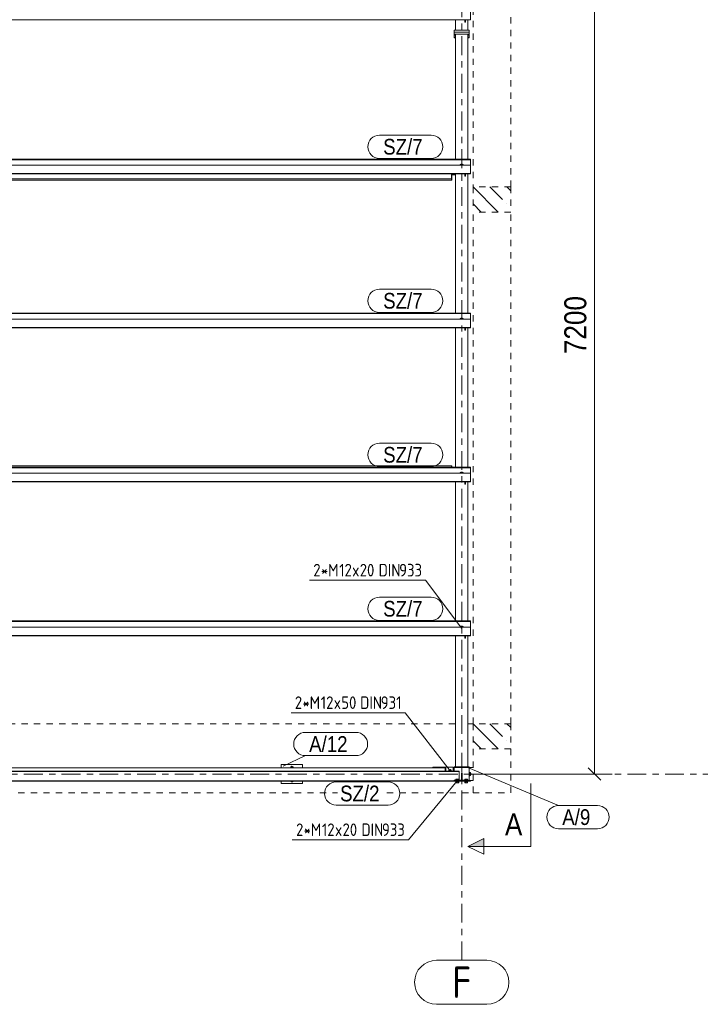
# Model space of a CAD drawing. Header units: millimetres. Extents: x -127 to 701, y 152 to 732.
# Tile 7 of 75: x 280 to 388, y 484 to 640. Entities that reach past the tile are written whole.
import ezdxf

# ---------------------------------------------------------------- set-up
doc = ezdxf.new("R2010")
doc.units = ezdxf.units.MM
for name, pattern in [('XKITLINE00', [0]), ('XKITLINE01', [4, 1, -1, 1, -1]), ('XKITLINE03', [6, 3, -1, 1, -1])]:
    doc.linetypes.add(name, pattern=pattern)
for name, color, linetype, lineweight in [('Bemassung', 1, 'Continuous', 0), ('Grid', 6, 'Continuous', 0), ('Schnitt', 6, 'Continuous', 0), ('Schrauben', 7, 'Continuous', 0), ('Schraubenbezeichnung', 5, 'Continuous', 0), ('Teil', 7, 'Continuous', 0), ('Text', 5, 'Continuous', 0)]:
    doc.layers.add(name, color=color, linetype=linetype, lineweight=lineweight)
doc.styles.add('ARIAL', font='ARIAL.TTF')
doc.styles.add('ISOCPEUR', font='ISOCPEUR.TTF')

msp = doc.modelspace()

# ---------------------------------------------------------------- hatches: boundary and pattern name
at = {"layer": 'Schnitt'}
msp.add_hatch(color=256, dxfattribs=at).paths.add_polyline_path([(353.68, 508.91), (351.18, 508.91), (353.68, 510.16)], flags=17)

# ---------------------------------------------------------------- linework, layer by layer
at = {"layer": 'Bemassung', "linetype": 'XKITLINE00', "lineweight": 0}
for p, q in [((371.3, 520.42), (371.3, 664.42)), ((351.18, 520.42), (374.1, 520.42)), ((370.31, 521.41), (372.29, 519.43))]:
    msp.add_line(p, q, dxfattribs=at)
at = {"layer": 'Bemassung'}
msp.add_point((371.3, 520.42), dxfattribs=at)
at = {"layer": 'Grid', "linetype": 'XKITLINE03', "lineweight": 0}
for p, q in [((350.18, 490.8), (350.18, 705.96)), ((-109.46, 520.42), (389.32, 520.42))]:
    msp.add_line(p, q, dxfattribs=at)
at = {"layer": 'Grid', "linetype": 'XKITLINE00', "lineweight": 0}
for p, q in [((346.18, 490.8), (354.18, 490.8)), ((346.18, 483.8), (354.18, 483.8))]:
    msp.add_line(p, q, dxfattribs=at)
for centre, start, end in [((346.18, 487.3), 90, 270), ((354.18, 487.3), 270, 90)]:
    msp.add_arc(centre, 3.5, start, end, dxfattribs=at)
at = {"layer": 'Schnitt', "linetype": 'XKITLINE00', "lineweight": 0}
for p, q in [((361.18, 508.91), (361.18, 518.91)), ((351.18, 508.91), (353.68, 510.16)), ((353.68, 510.16), (353.68, 507.66)), ((353.68, 507.66), (351.18, 508.91)), ((361.18, 508.91), (351.18, 508.91))]:
    msp.add_line(p, q, dxfattribs=at)
at = {"layer": 'Schrauben', "linetype": 'XKITLINE00', "lineweight": 0}
for p, q in [((349.15, 638), (349.18, 638.02)), ((349.15, 637.92), (349.15, 638)), ((349.15, 637.92), (349.18, 637.94)), ((349.17, 637.91), (349.15, 637.92)), ((349.15, 637.7), (349.17, 637.71)), ((349.15, 637.62), (349.15, 637.7)), ((349.15, 637.62), (349.17, 637.63)), ((349.17, 637.61), (349.15, 637.62)), ((349.17, 638.78), (349.17, 638.9)), ((349.17, 638.9), (349.18, 638.9)), ((349.17, 637.92), (349.18, 637.93)), ((349.17, 637.3), (349.17, 637.92)), ((349.18, 637.61), (349.17, 637.61)), ((349.17, 637.61), (349.18, 637.61)), ((351.18, 638.78), (351.18, 638.9)), ((351.18, 638.9), (351.18, 638.9)), ((351.18, 638.02), (351.21, 638)), ((351.18, 637.94), (351.21, 637.92)), ((351.18, 637.92), (351.18, 637.93)), ((351.21, 637.92), (351.18, 637.91)), ((351.18, 637.3), (351.18, 637.92)), ((351.18, 637.71), (351.21, 637.7)), ((351.18, 637.63), (351.21, 637.62)), ((351.21, 637.62), (351.18, 637.61)), ((351.18, 637.61), (351.18, 637.61)), ((351.18, 637.61), (351.18, 637.61)), ((351.21, 637.92), (351.21, 638)), ((351.21, 637.62), (351.21, 637.7)), ((349.17, 637.3), (349.18, 637.31)), ((349.18, 637.3), (349.17, 637.3)), ((351.18, 637.3), (351.18, 637.31)), ((351.18, 637.3), (351.18, 637.3)), ((349.96, 617.39), (350.07, 617.41)), ((349.96, 617.27), (349.96, 617.39)), ((350.06, 617.41), (350.07, 617.42)), ((350.12, 617.42), (350.07, 617.42)), ((350.07, 617.41), (350.29, 617.41)), ((350.07, 617.27), (350.07, 617.41)), ((350.18, 617.43), (350.12, 617.42)), ((350.24, 617.42), (350.18, 617.43)), ((350.28, 617.42), (350.24, 617.42)), ((350.29, 617.41), (350.28, 617.42)), ((350.4, 617.39), (350.29, 617.41)), ((350.29, 617.41), (350.29, 617.27)), ((350.4, 617.27), (350.4, 617.39)), ((349.13, 615.9), (349.13, 615.82)), ((349.13, 615.84), (349.18, 615.85)), ((349.13, 615.82), (349.18, 615.81)), ((349.13, 615.82), (349.13, 615.67)), ((349.13, 615.7), (349.18, 615.7)), ((349.13, 615.67), (349.18, 615.67)), ((349.96, 592.9), (350.07, 592.92)), ((349.96, 592.77), (349.96, 592.9)), ((350.06, 592.92), (350.07, 592.92)), ((350.12, 592.93), (350.07, 592.92)), ((350.07, 592.92), (350.29, 592.92)), ((350.07, 592.77), (350.07, 592.92)), ((350.18, 592.93), (350.12, 592.93)), ((350.24, 592.93), (350.18, 592.93)), ((350.28, 592.92), (350.24, 592.93)), ((350.29, 592.92), (350.28, 592.92)), ((350.4, 592.9), (350.29, 592.92)), ((350.29, 592.92), (350.29, 592.77)), ((350.4, 592.77), (350.4, 592.9)), ((349.96, 568.4), (350.07, 568.42)), ((349.96, 568.27), (349.96, 568.4)), ((350.06, 568.42), (350.07, 568.43)), ((350.12, 568.43), (350.07, 568.43)), ((350.07, 568.42), (350.29, 568.42)), ((350.07, 568.27), (350.07, 568.42)), ((350.18, 568.43), (350.12, 568.43)), ((350.24, 568.43), (350.18, 568.43)), ((350.28, 568.43), (350.24, 568.43)), ((350.29, 568.42), (350.28, 568.43)), ((350.4, 568.4), (350.29, 568.42)), ((350.29, 568.42), (350.29, 568.27)), ((350.4, 568.27), (350.4, 568.4)), ((349.96, 543.9), (350.07, 543.93)), ((349.96, 543.78), (349.96, 543.9)), ((350.06, 543.93), (350.07, 543.93)), ((350.12, 543.94), (350.07, 543.93)), ((350.07, 543.93), (350.29, 543.93)), ((350.07, 543.78), (350.07, 543.93)), ((350.18, 543.94), (350.12, 543.94)), ((350.24, 543.94), (350.18, 543.94)), ((350.28, 543.93), (350.24, 543.94)), ((350.29, 543.93), (350.28, 543.93)), ((350.4, 543.9), (350.29, 543.93)), ((350.29, 543.93), (350.29, 543.78)), ((350.4, 543.78), (350.4, 543.9)), ((323.18, 521.64), (322.99, 521.53)), ((323.37, 521.53), (323.18, 521.64)), ((322.99, 521.53), (322.99, 521.42)), ((323.37, 521.42), (323.37, 521.53)), ((348.14, 521.03), (348.33, 521.14)), ((348.14, 520.88), (348.14, 521.03)), ((348.33, 521.14), (348.52, 521.03)), ((348.52, 521.03), (348.52, 520.88)), ((351.52, 520.66), (351.38, 520.66)), ((351.38, 520.18), (351.52, 520.18)), ((351.66, 520.42), (351.52, 520.66)), ((351.52, 520.18), (351.66, 520.42)), ((323.18, 519.2), (323.04, 519.28)), ((323.32, 519.28), (323.18, 519.2)), ((349.24, 519.23), (349.24, 519.28)), ((349.72, 519.23), (349.24, 519.23)), ((349.7, 519.59), (349.26, 519.59)), ((349.26, 519.43), (349.26, 519.59)), ((349.26, 519.03), (349.26, 519.23)), ((349.7, 519.03), (349.26, 519.03)), ((349.37, 519.43), (349.37, 519.59)), ((349.37, 519.03), (349.37, 519.23)), ((349.59, 519.43), (349.59, 519.59)), ((349.59, 519.03), (349.59, 519.23)), ((349.7, 519.43), (349.7, 519.59)), ((349.7, 519.23), (349.7, 519.03)), ((349.72, 519.23), (349.72, 519.28)), ((350.64, 519.23), (350.64, 519.28)), ((351.12, 519.23), (350.64, 519.23)), ((351.1, 519.59), (350.66, 519.59)), ((350.66, 519.43), (350.66, 519.59)), ((350.66, 519.03), (350.66, 519.23)), ((351.1, 519.03), (350.66, 519.03)), ((350.77, 519.43), (350.77, 519.59)), ((350.77, 519.03), (350.77, 519.23)), ((350.99, 519.43), (350.99, 519.59)), ((350.99, 519.03), (350.99, 519.23)), ((351.1, 519.43), (351.1, 519.59)), ((351.1, 519.23), (351.1, 519.03)), ((351.12, 519.23), (351.12, 519.28))]:
    msp.add_line(p, q, dxfattribs=at)
for centre, radius, start, end in [((323.18, 521.42), 0.24, 0, 180), ((323.18, 521.42), 0.12, 0, 180), ((351.38, 520.42), 0.3, 270, 90), ((351.38, 520.42), 0.16, 270, 90), ((323.18, 519.42), 0.24, 216.5097, 323.4903)]:
    msp.add_arc(centre, radius, start, end, dxfattribs=at)
at = {"layer": 'Schraubenbezeichnung', "linetype": 'XKITLINE00', "lineweight": 0}
for p, q in [((325.97, 551.26), (344.44, 551.26)), ((350.18, 543.59), (344.44, 551.26)), ((323.03, 530.18), (341.16, 530.18)), ((348.33, 520.92), (341.16, 530.18)), ((349.48, 519.35), (341.7, 509.97)), ((323.23, 509.97), (341.7, 509.97))]:
    msp.add_line(p, q, dxfattribs=at)
at = {"layer": 'Teil', "linetype": 'XKITLINE01', "lineweight": 0}
for p, q in [((351.98, 672.22), (351.98, 613.82)), ((357.98, 613.82), (357.98, 672.22)), ((357.98, 613.82), (351.98, 613.82)), ((351.98, 613.82), (351.98, 609.82)), ((357.98, 613.82), (357.98, 609.82)), ((351.98, 528.42), (351.98, 609.82)), ((357.98, 609.82), (351.98, 609.82)), ((357.98, 528.42), (357.98, 609.82)), ((230.14, 528.42), (349.18, 528.42)), ((351.18, 528.42), (351.98, 528.42)), ((357.98, 528.42), (351.98, 528.42)), ((351.98, 528.42), (351.98, 524.42)), ((357.98, 528.42), (357.98, 524.42)), ((351.98, 517.42), (351.98, 524.42)), ((357.98, 524.42), (351.98, 524.42)), ((357.98, 517.42), (357.98, 524.42)), ((199.63, 517.42), (330.43, 517.42)), ((338.27, 517.42), (351.98, 517.42)), ((351.98, 517.42), (357.98, 517.42))]:
    msp.add_line(p, q, dxfattribs=at)
at = {"layer": 'Teil', "linetype": 'XKITLINE00', "lineweight": 0}
for p, q in [((351.58, 642.75), (351.58, 640.39)), ((221.58, 640.39), (351.58, 640.39)), ((349.18, 638.78), (349.18, 640.39)), ((350.7, 640.01), (350.7, 640.39)), ((350.78, 640.01), (350.7, 640.01)), ((350.78, 640.39), (350.78, 640.01)), ((351.18, 638.78), (351.18, 640.39)), ((351.38, 638.78), (348.98, 638.78)), ((348.98, 638.78), (348.98, 638.46)), ((351.38, 638.46), (348.98, 638.46)), ((348.98, 638.46), (348.98, 637.56)), ((348.98, 638.46), (351.38, 638.46)), ((348.98, 638.14), (351.38, 638.14)), ((348.98, 637.56), (349.18, 637.56)), ((349.18, 618.26), (349.18, 638.1)), ((349.18, 638.1), (351.18, 638.1)), ((351.18, 618.26), (351.18, 638.1)), ((351.18, 637.56), (351.38, 637.56)), ((351.38, 638.46), (351.38, 638.78)), ((351.38, 638.46), (351.38, 637.56)), ((176.38, 618.26), (351.58, 618.26)), ((176.38, 618.21), (351.58, 618.21)), ((176.38, 618.15), (351.58, 618.15)), ((221.58, 617.27), (351.58, 617.27)), ((351.58, 618.26), (351.58, 615.9)), ((221.58, 615.96), (351.58, 615.96)), ((221.58, 615.9), (351.58, 615.9)), ((348.56, 614.88), (348.56, 615.9)), ((348.56, 614.88), (348.56, 615.9)), ((348.62, 615.9), (348.62, 614.88)), ((348.62, 615.74), (349.18, 615.74)), ((349.18, 593.76), (349.18, 615.9)), ((350.7, 615.51), (350.7, 615.9)), ((350.78, 615.9), (350.78, 615.51)), ((351.18, 593.76), (351.18, 615.9)), ((348.56, 615.12), (207.81, 615.12)), ((207.81, 614.88), (348.56, 614.88)), ((348.56, 615.12), (348.62, 615.12)), ((348.62, 614.88), (348.56, 614.88)), ((350.78, 615.51), (350.7, 615.51)), ((355.98, 609.82), (351.98, 613.82)), ((351.98, 613.82), (351.98, 613.82)), ((356.69, 611.8), (354.67, 613.82)), ((357.98, 613.21), (357.37, 613.82)), ((353.28, 609.82), (351.98, 611.12)), ((357.37, 611.12), (357.37, 611.12)), ((176.38, 593.76), (351.58, 593.76)), ((176.38, 593.71), (351.58, 593.71)), ((176.38, 593.66), (351.58, 593.66)), ((351.58, 593.76), (351.58, 591.4)), ((221.58, 592.77), (351.58, 592.77)), ((221.58, 591.46), (351.58, 591.46)), ((221.58, 591.4), (351.58, 591.4)), ((349.18, 569.26), (349.18, 591.4)), ((350.7, 591.02), (350.7, 591.4)), ((350.78, 591.02), (350.7, 591.02)), ((350.78, 591.4), (350.78, 591.02)), ((351.18, 569.26), (351.18, 591.4)), ((176.38, 569.26), (351.58, 569.26)), ((176.38, 569.21), (351.58, 569.21)), ((176.38, 569.16), (351.58, 569.16)), ((215.13, 569.47), (348.56, 569.47)), ((348.56, 569.47), (348.56, 569.26)), ((348.62, 569.47), (348.56, 569.47)), ((348.56, 569.47), (348.56, 569.26)), ((348.62, 569.26), (348.62, 569.47)), ((351.58, 569.26), (351.58, 566.9)), ((221.58, 568.27), (351.58, 568.27)), ((221.58, 566.96), (351.58, 566.96)), ((221.58, 566.9), (351.58, 566.9)), ((349.18, 544.77), (349.18, 566.9)), ((350.7, 566.52), (350.7, 566.9)), ((350.78, 566.52), (350.7, 566.52)), ((350.78, 566.9), (350.78, 566.52)), ((351.18, 544.77), (351.18, 566.9)), ((176.38, 544.77), (351.58, 544.77)), ((176.38, 544.72), (351.58, 544.72)), ((176.38, 544.67), (351.58, 544.67)), ((221.58, 543.78), (351.58, 543.78)), ((351.58, 544.77), (351.58, 542.41)), ((221.58, 542.47), (351.58, 542.47)), ((221.58, 542.41), (351.58, 542.41)), ((349.18, 521.56), (349.18, 542.41)), ((350.7, 542.02), (350.7, 542.41)), ((350.78, 542.02), (350.7, 542.02)), ((350.78, 542.41), (350.78, 542.02)), ((351.18, 521.56), (351.18, 542.41)), ((355.98, 524.42), (351.98, 528.42)), ((356.69, 526.4), (354.67, 528.42)), ((357.98, 527.81), (357.37, 528.42)), ((353.28, 524.42), (351.98, 525.72)), ((357.37, 525.72), (357.37, 525.72)), ((324.88, 521.92), (321.48, 521.92)), ((321.48, 521.42), (321.48, 521.92)), ((324.88, 521.42), (324.88, 521.92)), ((206.28, 520.88), (349.78, 520.88)), ((206.28, 520.83), (349.78, 520.83)), ((208.8, 521.42), (347.57, 521.42)), ((348.83, 521.52), (345.57, 521.52)), ((345.57, 521.52), (345.57, 521.42)), ((347.57, 521.42), (347.57, 520.88)), ((347.57, 521.36), (347.63, 521.36)), ((347.63, 521.36), (347.63, 520.88)), ((348.83, 520.88), (348.83, 521.52)), ((348.83, 521.44), (348.98, 521.44)), ((348.83, 521.4), (348.98, 521.4)), ((348.98, 521.56), (349.18, 521.56)), ((348.98, 521.44), (348.98, 521.56)), ((348.98, 520.88), (348.98, 521.44)), ((351.38, 521.44), (348.98, 521.44)), ((349.18, 521.56), (351.18, 521.56)), ((349.78, 520.88), (349.78, 519.43)), ((350.13, 520.63), (350.13, 520.63)), ((350.13, 520.63), (350.13, 520.63)), ((350.13, 519.43), (350.13, 520.63)), ((350.13, 520.63), (350.23, 520.63)), ((350.2, 520.56), (350.13, 520.49)), ((350.15, 520.56), (350.13, 520.54)), ((350.22, 520.49), (350.13, 520.4)), ((350.23, 520.46), (350.13, 520.36)), ((350.23, 520.37), (350.13, 520.27)), ((350.23, 520.32), (350.13, 520.22)), ((350.23, 520.23), (350.13, 520.13)), ((350.23, 520.19), (350.13, 520.09)), ((350.23, 520.1), (350.13, 520)), ((350.23, 520.05), (350.13, 519.95)), ((350.22, 520.63), (350.15, 520.56)), ((350.23, 520.59), (350.2, 520.56)), ((350.23, 520.5), (350.22, 520.49)), ((350.23, 519.43), (350.23, 520.63)), ((351.18, 521.56), (351.38, 521.56)), ((351.38, 521.44), (351.38, 521.56)), ((351.38, 521.44), (351.98, 521.44)), ((351.38, 519.44), (351.38, 521.44)), ((206.28, 519.33), (351.58, 519.33)), ((351.58, 519.28), (206.28, 519.28)), ((279.9, 519.3), (279.87, 519.33)), ((279.98, 519.3), (279.96, 519.33)), ((280.02, 519.31), (280.01, 519.33)), ((280.11, 519.32), (280.1, 519.33)), ((280.14, 519.32), (280.14, 519.33)), ((287.6, 519.28), (287.58, 519.3)), ((287.69, 519.28), (287.65, 519.31)), ((287.72, 519.29), (287.68, 519.33)), ((287.8, 519.3), (287.77, 519.33)), ((287.82, 519.33), (287.82, 519.33)), ((290.02, 519.28), (290.01, 519.29)), ((290.1, 519.29), (290.06, 519.33)), ((291.07, 519.31), (291.05, 519.33)), ((291.09, 519.29), (291.07, 519.31)), ((293.26, 519.28), (293.25, 519.28)), ((293.35, 519.28), (293.34, 519.29)), ((293.39, 519.28), (293.38, 519.29)), ((293.48, 519.28), (293.46, 519.3)), ((293.53, 519.28), (293.5, 519.31)), ((293.62, 519.28), (293.58, 519.31)), ((293.66, 519.28), (293.62, 519.32)), ((293.75, 519.28), (293.71, 519.32)), ((293.8, 519.28), (293.75, 519.33)), ((293.88, 519.28), (293.84, 519.33)), ((293.92, 519.29), (293.88, 519.33)), ((294, 519.29), (293.97, 519.33)), ((294.04, 519.3), (294.02, 519.33)), ((294.13, 519.3), (294.11, 519.33)), ((294.17, 519.31), (294.15, 519.33)), ((294.25, 519.32), (294.24, 519.33)), ((294.29, 519.32), (294.28, 519.33)), ((301.74, 519.28), (301.72, 519.3)), ((301.83, 519.28), (301.8, 519.31)), ((301.87, 519.29), (301.83, 519.33)), ((301.94, 519.3), (301.92, 519.33)), ((304.17, 519.28), (304.15, 519.3)), ((304.25, 519.29), (304.21, 519.33)), ((305.21, 519.31), (305.2, 519.33)), ((305.23, 519.29), (305.21, 519.31)), ((307.4, 519.28), (307.4, 519.28)), ((307.49, 519.28), (307.48, 519.29)), ((307.54, 519.28), (307.52, 519.29)), ((307.63, 519.28), (307.6, 519.3)), ((307.67, 519.28), (307.64, 519.31)), ((307.76, 519.28), (307.73, 519.31)), ((307.81, 519.28), (307.77, 519.32)), ((307.89, 519.28), (307.85, 519.32)), ((307.94, 519.28), (307.89, 519.33)), ((308.02, 519.28), (307.98, 519.33)), ((308.06, 519.29), (308.02, 519.33)), ((308.15, 519.29), (308.11, 519.33)), ((308.19, 519.3), (308.16, 519.33)), ((308.27, 519.3), (308.25, 519.33)), ((308.31, 519.31), (308.29, 519.33)), ((308.39, 519.32), (308.38, 519.33)), ((308.43, 519.32), (308.43, 519.33)), ((315.89, 519.28), (315.86, 519.3)), ((315.98, 519.28), (315.94, 519.31)), ((316.01, 519.29), (315.97, 519.33)), ((316.09, 519.3), (316.06, 519.33)), ((318.31, 519.28), (318.29, 519.3)), ((318.39, 519.29), (318.35, 519.33)), ((319.36, 519.31), (319.34, 519.33)), ((319.37, 519.29), (319.36, 519.31)), ((321.48, 518.92), (321.48, 519.28)), ((324.88, 518.92), (321.48, 518.92)), ((321.54, 519.28), (321.54, 519.28)), ((321.63, 519.28), (321.63, 519.29)), ((321.68, 519.28), (321.66, 519.29)), ((321.77, 519.28), (321.75, 519.3)), ((321.81, 519.28), (321.79, 519.31)), ((321.9, 519.28), (321.87, 519.31)), ((321.95, 519.28), (321.91, 519.32)), ((322.04, 519.28), (322, 519.32)), ((322.08, 519.28), (322.03, 519.33)), ((322.17, 519.28), (322.12, 519.33)), ((322.21, 519.29), (322.17, 519.33)), ((322.29, 519.29), (322.26, 519.33)), ((322.33, 519.3), (322.3, 519.33)), ((322.42, 519.3), (322.39, 519.33)), ((322.45, 519.31), (322.44, 519.33)), ((322.54, 519.32), (322.53, 519.33)), ((322.58, 519.32), (322.57, 519.33)), ((324.88, 518.92), (324.88, 519.28)), ((330.03, 519.28), (330.01, 519.3)), ((330.12, 519.28), (330.09, 519.31)), ((330.15, 519.29), (330.12, 519.33)), ((330.23, 519.3), (330.21, 519.33)), ((332.46, 519.28), (332.43, 519.3)), ((332.53, 519.29), (332.5, 519.33)), ((333.5, 519.31), (333.48, 519.33)), ((333.52, 519.3), (333.5, 519.31)), ((335.69, 519.28), (335.68, 519.28)), ((335.78, 519.28), (335.77, 519.29)), ((335.82, 519.28), (335.81, 519.29)), ((335.91, 519.28), (335.89, 519.3)), ((335.96, 519.28), (335.93, 519.31)), ((336.05, 519.28), (336.02, 519.31)), ((336.09, 519.28), (336.05, 519.32)), ((336.18, 519.28), (336.14, 519.32)), ((336.23, 519.28), (336.18, 519.33)), ((336.31, 519.28), (336.27, 519.33)), ((336.35, 519.29), (336.31, 519.33)), ((336.44, 519.29), (336.4, 519.33)), ((336.47, 519.3), (336.45, 519.33)), ((336.56, 519.3), (336.54, 519.33)), ((336.6, 519.31), (336.58, 519.33)), ((336.68, 519.32), (336.67, 519.33)), ((336.72, 519.32), (336.72, 519.33)), ((344.18, 519.28), (344.15, 519.3)), ((344.27, 519.28), (344.23, 519.31)), ((344.3, 519.29), (344.26, 519.33)), ((344.37, 519.3), (344.35, 519.33)), ((346.6, 519.28), (346.58, 519.3)), ((346.67, 519.29), (346.64, 519.33)), ((347.64, 519.31), (347.63, 519.33)), ((347.66, 519.3), (347.64, 519.31)), ((349.08, 519.33), (348.98, 519.43)), ((348.98, 519.43), (348.98, 519.43)), ((351.38, 519.43), (348.98, 519.43)), ((348.98, 519.43), (348.98, 519.33)), ((348.99, 519.33), (348.98, 519.34)), ((351.38, 519.33), (348.98, 519.33)), ((349.12, 519.33), (349.02, 519.43)), ((349.21, 519.33), (349.11, 519.43)), ((349.26, 519.33), (349.16, 519.43)), ((349.35, 519.33), (349.25, 519.43)), ((349.39, 519.33), (349.29, 519.43)), ((349.48, 519.33), (349.38, 519.43)), ((349.53, 519.33), (349.43, 519.43)), ((349.62, 519.33), (349.52, 519.43)), ((349.66, 519.33), (349.56, 519.43)), ((349.75, 519.33), (349.65, 519.43)), ((349.8, 519.33), (349.7, 519.43)), ((349.78, 519.44), (350.13, 519.44)), ((349.89, 519.33), (349.79, 519.43)), ((349.93, 519.33), (349.83, 519.43)), ((350.02, 519.33), (349.92, 519.43)), ((350.07, 519.33), (349.97, 519.43)), ((350.16, 519.33), (350.06, 519.43)), ((350.2, 519.33), (350.1, 519.43)), ((350.23, 519.96), (350.13, 519.86)), ((350.23, 519.92), (350.13, 519.82)), ((350.23, 519.83), (350.13, 519.73)), ((350.23, 519.78), (350.13, 519.68)), ((350.23, 519.69), (350.13, 519.59)), ((350.23, 519.65), (350.13, 519.55)), ((350.23, 519.56), (350.13, 519.46)), ((350.13, 519.43), (350.23, 519.43)), ((350.23, 519.51), (350.14, 519.43)), ((350.29, 519.33), (350.19, 519.43)), ((350.23, 519.44), (351.38, 519.44)), ((350.34, 519.33), (350.24, 519.43)), ((350.43, 519.33), (350.33, 519.43)), ((350.47, 519.33), (350.37, 519.43)), ((350.56, 519.33), (350.46, 519.43)), ((350.51, 519.28), (350.49, 519.29)), ((350.6, 519.33), (350.5, 519.43)), ((350.55, 519.32), (350.55, 519.33)), ((350.69, 519.33), (350.59, 519.43)), ((350.74, 519.33), (350.64, 519.43)), ((350.83, 519.33), (350.73, 519.43)), ((350.87, 519.33), (350.77, 519.43)), ((350.96, 519.33), (350.86, 519.43)), ((351.01, 519.33), (350.91, 519.43)), ((351.1, 519.33), (351, 519.43)), ((351.14, 519.33), (351.04, 519.43)), ((351.23, 519.33), (351.13, 519.43)), ((351.28, 519.33), (351.18, 519.43)), ((351.37, 519.33), (351.27, 519.43)), ((351.38, 519.36), (351.31, 519.43)), ((351.38, 519.43), (351.38, 519.44)), ((351.38, 519.43), (351.38, 519.33)), ((351.38, 519.4), (351.98, 519.4)), ((351.58, 519.33), (351.58, 519.28))]:
    msp.add_line(p, q, dxfattribs=at)
at = {"layer": 'Text', "linetype": 'XKITLINE00', "lineweight": 0}
for p, q in [((337.09, 622.06), (345.33, 622.06)), ((337.09, 618.36), (345.33, 618.36)), ((337.09, 597.56), (345.33, 597.56)), ((337.09, 593.86), (345.33, 593.86)), ((337.09, 573.06), (345.33, 573.06)), ((337.09, 569.36), (345.33, 569.36)), ((337.09, 548.57), (345.33, 548.57)), ((337.09, 544.87), (345.33, 544.87)), ((325.31, 527.05), (333.36, 527.05)), ((321.77, 521.66), (325.31, 523.35)), ((325.31, 523.35), (333.36, 523.35)), ((350.89, 521.55), (365.58, 515.42)), ((330.23, 519.18), (338.47, 519.18)), ((330.23, 515.48), (338.47, 515.48)), ((365.58, 515.42), (371.78, 515.42)), ((365.58, 511.72), (371.78, 511.72))]:
    msp.add_line(p, q, dxfattribs=at)
for centre, start, end in [((337.09, 620.21), 90, 270), ((345.33, 620.21), 270, 90), ((337.09, 595.71), 90, 270), ((345.33, 595.71), 270, 90), ((337.09, 571.21), 90, 270), ((345.33, 571.21), 270, 90), ((337.09, 546.72), 90, 270), ((345.33, 546.72), 270, 90), ((325.31, 525.2), 90, 270), ((333.36, 525.2), 270, 90), ((330.23, 517.33), 90, 270), ((338.47, 517.33), 270, 90), ((365.58, 513.57), 90, 270), ((371.78, 513.57), 270, 90)]:
    msp.add_arc(centre, 1.85, start, end, dxfattribs=at)

# ---------------------------------------------------------------- texts
at = {"layer": 'Bemassung', "style": 'ARIAL', "width": 0.85}
msp.add_text('7200', height=3.5, rotation=90.0002, dxfattribs=at).set_placement((370, 587.22))
at = {"layer": 'Grid', "style": 'ISOCPEUR', "width": 0.85}
msp.add_text('F', height=5, dxfattribs=at).set_placement((348.67, 484.8))
at = {"layer": 'Schnitt', "style": 'ARIAL', "width": 0.85}
msp.add_text('A', height=3.5, dxfattribs=at).set_placement((357.06, 510.66))
at = {"layer": 'Schraubenbezeichnung', "style": 'ISOCPEUR', "width": 0.85}
for s, p in [('2', (326.57, 551.86)), ('*M', (327.77, 551.86)), ('12', (330.69, 551.86)), ('x', (332.75, 551.86)), ('20', (333.96, 551.86)), ('DIN', (336.96, 551.86)), ('933', (340.23, 551.86)), ('2', (323.63, 530.78)), ('*M', (324.84, 530.78)), ('12', (327.76, 530.78)), ('50', (331.02, 530.78)), ('DIN', (334.03, 530.78)), ('931', (337.3, 530.78)), ('x', (329.82, 530.78)), ('2', (323.83, 510.57)), ('*M', (325.03, 510.57)), ('12', (327.95, 510.57)), ('20', (331.22, 510.57)), ('DIN', (334.23, 510.57)), ('933', (337.49, 510.57)), ('x', (330.02, 510.57))]:
    msp.add_text(s, height=2, dxfattribs=at).set_placement(p)
at = {"layer": 'Text', "style": 'ARIAL', "width": 0.85}
for s, p in [('SZ/7', (337.69, 618.96)), ('SZ/7', (337.69, 594.46)), ('SZ/7', (337.69, 569.96)), ('SZ/7', (337.69, 545.47)), ('A/12', (325.91, 523.95)), ('SZ/2', (330.83, 516.08)), ('A/9', (366.18, 512.32))]:
    msp.add_text(s, height=2.5, dxfattribs=at).set_placement(p)

doc.saveas('drawing.dxf')
